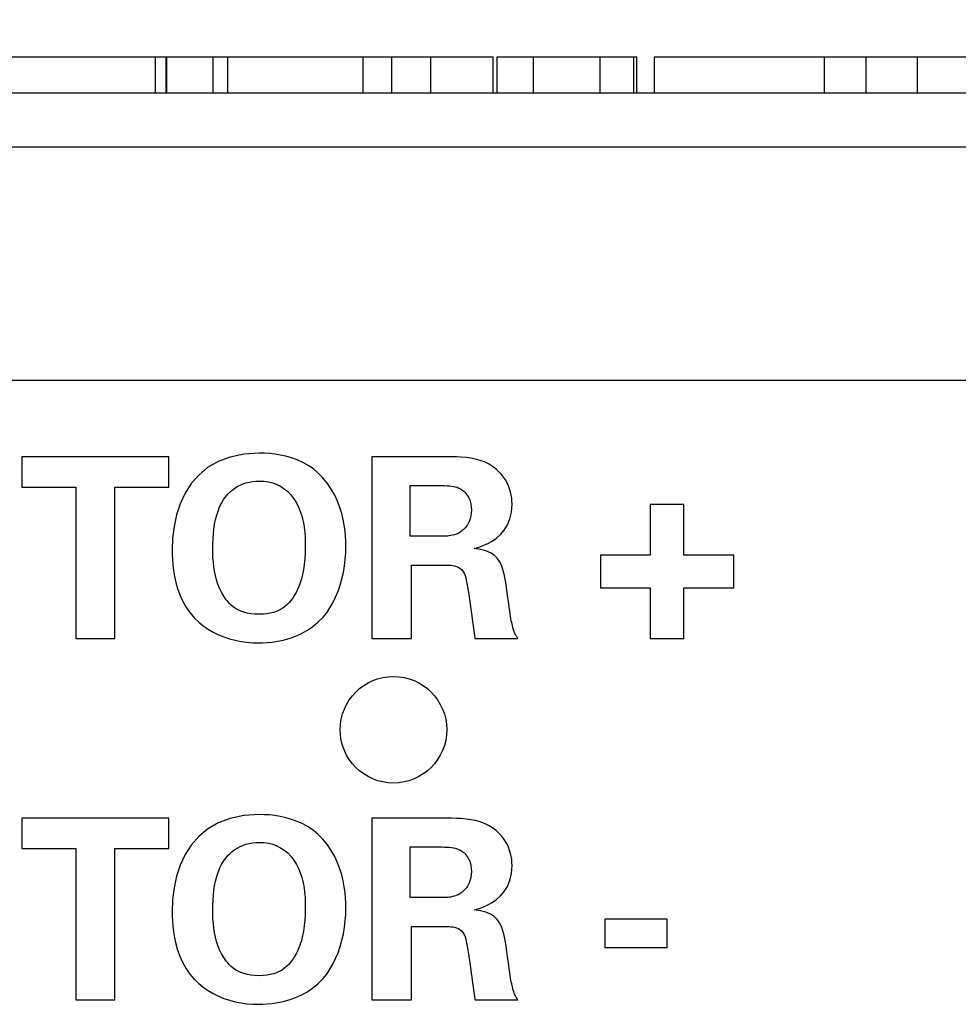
# Model space of a CAD drawing. Header units: inches. Extents: x 0.2 to 16.8, y 0.1 to 10.8.
# Tile 5 of 16: x 6.429 to 6.949, y 6.079 to 6.624. Entities that reach past the tile are written whole.
import ezdxf

# ---------------------------------------------------------------- set-up
doc = ezdxf.new("R2010")
doc.units = ezdxf.units.IN
doc.header["$LTSCALE"] = 0.935
doc.header["$MEASUREMENT"] = 0
doc.layers.get('0').update_dxf_attribs({"linetype": 'CONTINUOUS'})
doc.layers.add('DIMENSIONS', color=7, linetype='CONTINUOUS')
doc.styles.get("Standard").update_dxf_attribs({"font": 'txt', "width": 0.8})
doc.dimstyles.new('DIMSTYLE_1', dxfattribs={"dimtxt": 0.125, "dimasz": 0.18, "dimexe": 0.18, "dimexo": 0.0625, "dimgap": 0.09, "dimtad": 0, "dimtih": 1, "dimtoh": 1, "dimdec": 3, "dimzin": 4, "dimdsep": 46, "dimtxsty": 'STANDARD', "dimblk": '_FILLED', "dimblk1": '_FILLED', "dimblk2": '_FILLED', "dimcen": 0.09, "dimadec": 0, "dimazin": 0, "dimtp": 0.01, "dimtm": 0.01, "dimtfac": 1, "dimtdec": 3, "dimtofl": 0, "dimtmove": 0, "dimatfit": 3, "dimldrblk": '_FILLED', "dimfxl": 1, "dimtolj": 1, "dimtzin": 4, "dimarcsym": 0})

# ---------------------------------------------------------------- blocks, each defined once
blk = doc.blocks.new('_FILLED')
at = {"color": 0, "linetype": 'BYBLOCK'}
blk.add_solid([(0, 0), (-1, 0.1736), (-1, -0.1736)], dxfattribs=at)
blk = doc.blocks.new('*D2')
at = {"layer": 'DIMENSIONS', "color": 2, "linetype": 'CONTINUOUS'}
for p, q in [((5.00213, 6.08693), (5.00213, 7.50849)), ((7.87854, 6.48693), (7.87854, 7.50849)), ((5.00213, 7.38349), (5.80876, 7.38349)), ((7.87854, 7.38349), (7.25876, 7.38349))]:
    blk.add_line(p, q, dxfattribs=at)
at = {"layer": 'DIMENSIONS', "color": 2, "linetype": 'CONTINUOUS', "xscale": 0.18, "yscale": 0.18, "zscale": 0.18, "rotation": 180}
blk.add_blockref('_FILLED', (5.00213, 7.38349), dxfattribs=at)
at = {"layer": 'DIMENSIONS', "color": 2, "linetype": 'CONTINUOUS', "xscale": 0.18, "yscale": 0.18, "zscale": 0.18}
blk.add_blockref('_FILLED', (7.87854, 7.38349), dxfattribs=at)
at = {"layer": 'DIMENSIONS', "color": 2, "linetype": 'CONTINUOUS', "width": 0.8}
for s, p in [('[', (6.49626, 7.32099)), (']', (7.09626, 7.32099)), ('2.876', (5.87126, 7.32099)), ('73.06', (6.59626, 7.32099))]:
    blk.add_text(s, height=0.125, dxfattribs=at).set_placement(p)

msp = doc.modelspace()

# ---------------------------------------------------------------- linework, layer by layer
at = {"color": 7, "linetype": 'CONTINUOUS'}
for p, q in [((6.41964, 6.60349), (6.69126, 6.60349)), ((6.50426, 6.58349), (6.50426, 6.60349)), ((6.51022, 6.58349), (6.51022, 6.60349)), ((6.51046, 6.58349), (6.51046, 6.60349)), ((6.53612, 6.58349), (6.53612, 6.60349)), ((6.54438, 6.58349), (6.54438, 6.60349)), ((6.61916, 6.58349), (6.61916, 6.60349)), ((6.63509, 6.58349), (6.63509, 6.60349)), ((6.65661, 6.58349), (6.65661, 6.60349)), ((6.69126, 6.58349), (6.69126, 6.60349)), ((6.69333, 6.58349), (6.69333, 6.60349)), ((6.69333, 6.60349), (6.77078, 6.60349)), ((6.71352, 6.58349), (6.71352, 6.60349)), ((6.75048, 6.58349), (6.75048, 6.60349)), ((6.76909, 6.58349), (6.76909, 6.60349)), ((6.77078, 6.58349), (6.77078, 6.60349)), ((6.78051, 6.58349), (6.78051, 6.60349)), ((6.78051, 6.60349), (7.05437, 6.60349)), ((6.87458, 6.58349), (6.87458, 6.60349)), ((6.89766, 6.58349), (6.89766, 6.60349)), ((6.92612, 6.58349), (6.92612, 6.60349)), ((7.24038, 6.58349), (5.41111, 6.58349)), ((7.24562, 6.55349), (5.70108, 6.55349)), ((7.01104, 6.42443), (6.20523, 6.42443)), ((6.43026, 6.38215), (6.43026, 6.36549)), ((6.51165, 6.38215), (6.43026, 6.38215)), ((6.51165, 6.36549), (6.51165, 6.38215)), ((6.54554, 6.38211), (6.53888, 6.37959)), ((6.55311, 6.3837), (6.54554, 6.38211)), ((6.56165, 6.38424), (6.55311, 6.3837)), ((6.5644, 6.38419), (6.56165, 6.38424)), ((6.56729, 6.38401), (6.5644, 6.38419)), ((6.57029, 6.38368), (6.56729, 6.38401)), ((6.57336, 6.38318), (6.57029, 6.38368)), ((6.57647, 6.3825), (6.57336, 6.38318)), ((6.5796, 6.3816), (6.57647, 6.3825)), ((6.58271, 6.38048), (6.5796, 6.3816)), ((6.62401, 6.38215), (6.62401, 6.28174)), ((6.66248, 6.38215), (6.62401, 6.38215)), ((6.66526, 6.38218), (6.66248, 6.38215)), ((6.66803, 6.38218), (6.66526, 6.38218)), ((6.67079, 6.38213), (6.66803, 6.38218)), ((6.67352, 6.382), (6.67079, 6.38213)), ((6.6762, 6.38177), (6.67352, 6.382)), ((6.67884, 6.38141), (6.6762, 6.38177)), ((6.68141, 6.38091), (6.67884, 6.38141)), ((6.6839, 6.38023), (6.68141, 6.38091)), ((6.5331, 6.37623), (6.52816, 6.37213)), ((6.53888, 6.37959), (6.5331, 6.37623)), ((6.58578, 6.3791), (6.58271, 6.38048)), ((6.58876, 6.37744), (6.58578, 6.3791)), ((6.59163, 6.37549), (6.58876, 6.37744)), ((6.59437, 6.37323), (6.59163, 6.37549)), ((6.68631, 6.37936), (6.6839, 6.38023)), ((6.68862, 6.37828), (6.68631, 6.37936)), ((6.69082, 6.37695), (6.68862, 6.37828)), ((6.6929, 6.37535), (6.69082, 6.37695)), ((6.69439, 6.37396), (6.6929, 6.37535)), ((6.52816, 6.37213), (6.52401, 6.36737)), ((6.59693, 6.37063), (6.59437, 6.37323)), ((6.59943, 6.3675), (6.59693, 6.37063)), ((6.69572, 6.37249), (6.69439, 6.37396)), ((6.6969, 6.37097), (6.69572, 6.37249)), ((6.69795, 6.36939), (6.6969, 6.37097)), ((6.43026, 6.36549), (6.46012, 6.36549)), ((6.46012, 6.36549), (6.46012, 6.28174)), ((6.48179, 6.28174), (6.48179, 6.36549)), ((6.48179, 6.36549), (6.51165, 6.36549)), ((6.52401, 6.36737), (6.52061, 6.36205)), ((6.54677, 6.36384), (6.54811, 6.36483)), ((6.54811, 6.36483), (6.54953, 6.36572)), ((6.54953, 6.36572), (6.55104, 6.36651)), ((6.55104, 6.36651), (6.55264, 6.3672)), ((6.55264, 6.3672), (6.55431, 6.36777)), ((6.55431, 6.36777), (6.55607, 6.36822)), ((6.55607, 6.36822), (6.5579, 6.36855)), ((6.5579, 6.36855), (6.55981, 6.36875)), ((6.55981, 6.36875), (6.56178, 6.36882)), ((6.56178, 6.36882), (6.56432, 6.36871)), ((6.56432, 6.36871), (6.56676, 6.36836)), ((6.56676, 6.36836), (6.56912, 6.36778)), ((6.56912, 6.36778), (6.57137, 6.36696)), ((6.57137, 6.36696), (6.57351, 6.36589)), ((6.57351, 6.36589), (6.57554, 6.36457)), ((6.57554, 6.36457), (6.57743, 6.36299)), ((6.60159, 6.36427), (6.59943, 6.3675)), ((6.60344, 6.36095), (6.60159, 6.36427)), ((6.64526, 6.33827), (6.64526, 6.36633)), ((6.64526, 6.36633), (6.66135, 6.36633)), ((6.66135, 6.36632), (6.66288, 6.36631)), ((6.66288, 6.36631), (6.66432, 6.36629)), ((6.66432, 6.36629), (6.66566, 6.36624)), ((6.66566, 6.36624), (6.66691, 6.36615)), ((6.66691, 6.36615), (6.66809, 6.36603)), ((6.66809, 6.36603), (6.66919, 6.36586)), ((6.66919, 6.36586), (6.67023, 6.36562)), ((6.67023, 6.36562), (6.67121, 6.36533)), ((6.67121, 6.36533), (6.67214, 6.36496)), ((6.67214, 6.36496), (6.67302, 6.3645)), ((6.67302, 6.3645), (6.67387, 6.36396)), ((6.69885, 6.36777), (6.69795, 6.36939)), ((6.69962, 6.36612), (6.69885, 6.36777)), ((6.70026, 6.36444), (6.69962, 6.36612)), ((6.70077, 6.36275), (6.70026, 6.36444)), ((6.52061, 6.36205), (6.51792, 6.35628)), ((6.54198, 6.35854), (6.54332, 6.36035)), ((6.54332, 6.36035), (6.54437, 6.3616)), ((6.54437, 6.3616), (6.54553, 6.36276)), ((6.54553, 6.36276), (6.54677, 6.36384)), ((6.57743, 6.36299), (6.5792, 6.36115)), ((6.5792, 6.36115), (6.58081, 6.35904)), ((6.58081, 6.35904), (6.58227, 6.35666)), ((6.60499, 6.35759), (6.60344, 6.36095)), ((6.67387, 6.36396), (6.67438, 6.36361)), ((6.67438, 6.36361), (6.67494, 6.36317)), ((6.67494, 6.36317), (6.67552, 6.36263)), ((6.67552, 6.36263), (6.67611, 6.362)), ((6.67611, 6.362), (6.67669, 6.36127)), ((6.67669, 6.36127), (6.67724, 6.36042)), ((6.67724, 6.36042), (6.67776, 6.35946)), ((6.67776, 6.35946), (6.67821, 6.35838)), ((6.70116, 6.36105), (6.70077, 6.36275)), ((6.70144, 6.35937), (6.70116, 6.36105)), ((6.7016, 6.35769), (6.70144, 6.35937)), ((6.51792, 6.35628), (6.5159, 6.35014)), ((6.53888, 6.35223), (6.53976, 6.35447)), ((6.53976, 6.35447), (6.54079, 6.35657)), ((6.54079, 6.35657), (6.54198, 6.35854)), ((6.58227, 6.35666), (6.58358, 6.35399)), ((6.58358, 6.35399), (6.58471, 6.35105)), ((6.60628, 6.35421), (6.60499, 6.35759)), ((6.60733, 6.35085), (6.60628, 6.35421)), ((6.67821, 6.35838), (6.6786, 6.35717)), ((6.6786, 6.35717), (6.67889, 6.35582)), ((6.67889, 6.35582), (6.67908, 6.35434)), ((6.67908, 6.35434), (6.67915, 6.35271)), ((6.70133, 6.35165), (6.70165, 6.35604)), ((6.70165, 6.35604), (6.7016, 6.35769)), ((6.77817, 6.35577), (6.77817, 6.32771)), ((6.79678, 6.35577), (6.77817, 6.35577)), ((6.79678, 6.32771), (6.79678, 6.35577)), ((6.5159, 6.35014), (6.51451, 6.34373)), ((6.5375, 6.34744), (6.53813, 6.34989)), ((6.53813, 6.34989), (6.53888, 6.35223)), ((6.58471, 6.35105), (6.58519, 6.3495)), ((6.58519, 6.3495), (6.58561, 6.34794)), ((6.58561, 6.34794), (6.58598, 6.34635)), ((6.60815, 6.34754), (6.60733, 6.35085)), ((6.6785, 6.34806), (6.67805, 6.34679)), ((6.67884, 6.34947), (6.6785, 6.34806)), ((6.67907, 6.35102), (6.67884, 6.34947)), ((6.67915, 6.35271), (6.67907, 6.35102)), ((6.70043, 6.34781), (6.70133, 6.35165)), ((6.51451, 6.34373), (6.51371, 6.33715)), ((6.5366, 6.34227), (6.53699, 6.34489)), ((6.53699, 6.34489), (6.5375, 6.34744)), ((6.58598, 6.34635), (6.58628, 6.34477)), ((6.58628, 6.34477), (6.58653, 6.34319)), ((6.58653, 6.34319), (6.58674, 6.34162)), ((6.60877, 6.34431), (6.60815, 6.34754)), ((6.60921, 6.34119), (6.60877, 6.34431)), ((6.67571, 6.34299), (6.67511, 6.34234)), ((6.67633, 6.34375), (6.67571, 6.34299)), ((6.67694, 6.34464), (6.67633, 6.34375)), ((6.67752, 6.34565), (6.67694, 6.34464)), ((6.67805, 6.34679), (6.67752, 6.34565)), ((6.69729, 6.34165), (6.69906, 6.34449)), ((6.69906, 6.34449), (6.70043, 6.34781)), ((6.51371, 6.33715), (6.51345, 6.33049)), ((6.5361, 6.33682), (6.5363, 6.33957)), ((6.5363, 6.33957), (6.5366, 6.34227)), ((6.58674, 6.34162), (6.5869, 6.34008)), ((6.5869, 6.34008), (6.58702, 6.33858)), ((6.58702, 6.33858), (6.58711, 6.33712)), ((6.58711, 6.33712), (6.58716, 6.33572)), ((6.6095, 6.33822), (6.60921, 6.34119)), ((6.60966, 6.33543), (6.6095, 6.33822)), ((6.6633, 6.33827), (6.64526, 6.33827)), ((6.66406, 6.33828), (6.6633, 6.33827)), ((6.6649, 6.33831), (6.66406, 6.33828)), ((6.66581, 6.33837), (6.6649, 6.33831)), ((6.66676, 6.33847), (6.66581, 6.33837)), ((6.66774, 6.33862), (6.66676, 6.33847)), ((6.66875, 6.33882), (6.66774, 6.33862)), ((6.66976, 6.33909), (6.66875, 6.33882)), ((6.67077, 6.33944), (6.66976, 6.33909)), ((6.67175, 6.33987), (6.67077, 6.33944)), ((6.6727, 6.34041), (6.67175, 6.33987)), ((6.67359, 6.34104), (6.6727, 6.34041)), ((6.67402, 6.34137), (6.67359, 6.34104)), ((6.67454, 6.3418), (6.67402, 6.34137)), ((6.67511, 6.34234), (6.67454, 6.3418)), ((6.69063, 6.33561), (6.69299, 6.33725)), ((6.69299, 6.33725), (6.69524, 6.33925)), ((6.69524, 6.33925), (6.69729, 6.34165)), ((6.53595, 6.33118), (6.53599, 6.33402)), ((6.53599, 6.33402), (6.5361, 6.33682)), ((6.5872, 6.33313), (6.58713, 6.3293)), ((6.58716, 6.33572), (6.58719, 6.33439)), ((6.58719, 6.33439), (6.5872, 6.33313)), ((6.60961, 6.32919), (6.6097, 6.33285)), ((6.6097, 6.33285), (6.60966, 6.33543)), ((6.68067, 6.33147), (6.68211, 6.33188)), ((6.68211, 6.33188), (6.68392, 6.33247)), ((6.68392, 6.33247), (6.686, 6.33326)), ((6.686, 6.33326), (6.68827, 6.33429)), ((6.68827, 6.33429), (6.69063, 6.33561)), ((6.51345, 6.33049), (6.51349, 6.32805)), ((6.51349, 6.32805), (6.51361, 6.32534)), ((6.53599, 6.32877), (6.53595, 6.33118)), ((6.53609, 6.32632), (6.53599, 6.32877)), ((6.53628, 6.32385), (6.53609, 6.32632)), ((6.58713, 6.3293), (6.58693, 6.3258)), ((6.60934, 6.32551), (6.60961, 6.32919)), ((6.68418, 6.33097), (6.68067, 6.33147)), ((6.68714, 6.33018), (6.68418, 6.33097)), ((6.68963, 6.32911), (6.68714, 6.33018)), ((6.69168, 6.32777), (6.68963, 6.32911)), ((6.69336, 6.32617), (6.69168, 6.32777)), ((6.6947, 6.32431), (6.69336, 6.32617)), ((6.75054, 6.32771), (6.75054, 6.30979)), ((6.77817, 6.32771), (6.75054, 6.32771)), ((6.82443, 6.32771), (6.79678, 6.32771)), ((6.82443, 6.30979), (6.82443, 6.32771)), ((6.51361, 6.32534), (6.51384, 6.3224)), ((6.51384, 6.3224), (6.51422, 6.31929)), ((6.53657, 6.32138), (6.53628, 6.32385)), ((6.53696, 6.31892), (6.53657, 6.32138)), ((6.58661, 6.3226), (6.58618, 6.31969)), ((6.58693, 6.3258), (6.58661, 6.3226)), ((6.60825, 6.31822), (6.60888, 6.32185)), ((6.60888, 6.32185), (6.60934, 6.32551)), ((6.64595, 6.28174), (6.64595, 6.32229)), ((6.64595, 6.32229), (6.66578, 6.32229)), ((6.66578, 6.32229), (6.66677, 6.32227)), ((6.66677, 6.32227), (6.66779, 6.3222)), ((6.66779, 6.3222), (6.66882, 6.32208)), ((6.66882, 6.32208), (6.66986, 6.32188)), ((6.66986, 6.32188), (6.67088, 6.32158)), ((6.67088, 6.32158), (6.67187, 6.32116)), ((6.67187, 6.32116), (6.67281, 6.32061)), ((6.69577, 6.32221), (6.6947, 6.32431)), ((6.69661, 6.31988), (6.69577, 6.32221)), ((6.51422, 6.31929), (6.51477, 6.31603)), ((6.51477, 6.31603), (6.51552, 6.31268)), ((6.53746, 6.31648), (6.53696, 6.31892)), ((6.53809, 6.31408), (6.53746, 6.31648)), ((6.58566, 6.31704), (6.58505, 6.31464)), ((6.58618, 6.31969), (6.58566, 6.31704)), ((6.60744, 6.31465), (6.60825, 6.31822)), ((6.67281, 6.32061), (6.67367, 6.31989)), ((6.67367, 6.31989), (6.67445, 6.319)), ((6.67445, 6.319), (6.67512, 6.31791)), ((6.67512, 6.31791), (6.67568, 6.3166)), ((6.67568, 6.3166), (6.67606, 6.3152)), ((6.67606, 6.3152), (6.67649, 6.31305)), ((6.69728, 6.31732), (6.69661, 6.31988)), ((6.69782, 6.31455), (6.69728, 6.31732)), ((6.51552, 6.31268), (6.5165, 6.30927)), ((6.53885, 6.31173), (6.53809, 6.31408)), ((6.53976, 6.30945), (6.53885, 6.31173)), ((6.58364, 6.31051), (6.58287, 6.30874)), ((6.58438, 6.31247), (6.58364, 6.31051)), ((6.58505, 6.31464), (6.58438, 6.31247)), ((6.60531, 6.3078), (6.60646, 6.31117)), ((6.60646, 6.31117), (6.60744, 6.31465)), ((6.67649, 6.31305), (6.67697, 6.31029)), ((6.67697, 6.31029), (6.67748, 6.30707)), ((6.69829, 6.31157), (6.69782, 6.31455)), ((6.69873, 6.3084), (6.69829, 6.31157)), ((6.75054, 6.30979), (6.77817, 6.30979)), ((6.77817, 6.30979), (6.77817, 6.28174)), ((6.79678, 6.30979), (6.82443, 6.30979)), ((6.79678, 6.28174), (6.79678, 6.30979)), ((6.5165, 6.30927), (6.51773, 6.30586)), ((6.51773, 6.30586), (6.51925, 6.30248)), ((6.54082, 6.30724), (6.53976, 6.30945)), ((6.54205, 6.30514), (6.54082, 6.30724)), ((6.54345, 6.30313), (6.54205, 6.30514)), ((6.5804, 6.30438), (6.57935, 6.30289)), ((6.58123, 6.30569), (6.5804, 6.30438)), ((6.58206, 6.30714), (6.58123, 6.30569)), ((6.58287, 6.30874), (6.58206, 6.30714)), ((6.6025, 6.3015), (6.60398, 6.30457)), ((6.60398, 6.30457), (6.60531, 6.3078)), ((6.67748, 6.30707), (6.67801, 6.30352)), ((6.6991, 6.30559), (6.69873, 6.3084)), ((6.69976, 6.30078), (6.6991, 6.30559)), ((6.51925, 6.30248), (6.52109, 6.29918)), ((6.52109, 6.29918), (6.52327, 6.296)), ((6.54426, 6.3021), (6.54345, 6.30313)), ((6.54517, 6.30109), (6.54426, 6.3021)), ((6.54618, 6.30012), (6.54517, 6.30109)), ((6.54731, 6.29919), (6.54618, 6.30012)), ((6.54856, 6.29833), (6.54731, 6.29919)), ((6.57569, 6.29919), (6.57429, 6.29822)), ((6.577, 6.30029), (6.57569, 6.29919)), ((6.57822, 6.30152), (6.577, 6.30029)), ((6.57935, 6.30289), (6.57822, 6.30152)), ((6.60085, 6.29863), (6.6025, 6.3015)), ((6.67801, 6.30352), (6.68045, 6.28598)), ((6.70005, 6.29874), (6.69976, 6.30078)), ((6.52327, 6.296), (6.52582, 6.29299)), ((6.54995, 6.29754), (6.54856, 6.29833)), ((6.55148, 6.29684), (6.54995, 6.29754)), ((6.55317, 6.29624), (6.55148, 6.29684)), ((6.55502, 6.29575), (6.55317, 6.29624)), ((6.55704, 6.29538), (6.55502, 6.29575)), ((6.55925, 6.29516), (6.55704, 6.29538)), ((6.56165, 6.29508), (6.55925, 6.29516)), ((6.56378, 6.29514), (6.56165, 6.29508)), ((6.5658, 6.29533), (6.56378, 6.29514)), ((6.5677, 6.29565), (6.5658, 6.29533)), ((6.5695, 6.2961), (6.5677, 6.29565)), ((6.5712, 6.29668), (6.5695, 6.2961)), ((6.57279, 6.29738), (6.5712, 6.29668)), ((6.57429, 6.29822), (6.57279, 6.29738)), ((6.59419, 6.29064), (6.59706, 6.29354)), ((6.59706, 6.29354), (6.59903, 6.29597)), ((6.59903, 6.29597), (6.60085, 6.29863)), ((6.70032, 6.29692), (6.70005, 6.29874)), ((6.70057, 6.2953), (6.70032, 6.29692)), ((6.70081, 6.29387), (6.70057, 6.2953)), ((6.70103, 6.29261), (6.70081, 6.29387)), ((6.52582, 6.29299), (6.52819, 6.2907)), ((6.52819, 6.2907), (6.53072, 6.28864)), ((6.53072, 6.28864), (6.53338, 6.2868)), ((6.58797, 6.28604), (6.59114, 6.28815)), ((6.59114, 6.28815), (6.59419, 6.29064)), ((6.70123, 6.29151), (6.70103, 6.29261)), ((6.70143, 6.29055), (6.70123, 6.29151)), ((6.70161, 6.2897), (6.70143, 6.29055)), ((6.70179, 6.28896), (6.70161, 6.2897)), ((6.70206, 6.28792), (6.70179, 6.28896)), ((6.53338, 6.2868), (6.53618, 6.28517)), ((6.53618, 6.28517), (6.53908, 6.28374)), ((6.53908, 6.28374), (6.54208, 6.28252)), ((6.54208, 6.28252), (6.54517, 6.2815)), ((6.57818, 6.28171), (6.58144, 6.28285)), ((6.58144, 6.28285), (6.58472, 6.28428)), ((6.58472, 6.28428), (6.58797, 6.28604)), ((6.68045, 6.28598), (6.68081, 6.28352)), ((6.68081, 6.28352), (6.68109, 6.28174)), ((6.70232, 6.287), (6.70206, 6.28792)), ((6.70258, 6.28619), (6.70232, 6.287)), ((6.70283, 6.28548), (6.70258, 6.28619)), ((6.70307, 6.28486), (6.70283, 6.28548)), ((6.70332, 6.28431), (6.70307, 6.28486)), ((6.70356, 6.28382), (6.70332, 6.28431)), ((6.7038, 6.28337), (6.70356, 6.28382)), ((6.70405, 6.28295), (6.7038, 6.28337)), ((6.70431, 6.28255), (6.70405, 6.28295)), ((6.70457, 6.28215), (6.70431, 6.28255)), ((6.46012, 6.28174), (6.48179, 6.28174)), ((6.54517, 6.2815), (6.54832, 6.28068)), ((6.54832, 6.28068), (6.55154, 6.28004)), ((6.55154, 6.28004), (6.55479, 6.27959)), ((6.55479, 6.27959), (6.55807, 6.27933)), ((6.55807, 6.27933), (6.56137, 6.27924)), ((6.56137, 6.27924), (6.56361, 6.27928)), ((6.56361, 6.27928), (6.56614, 6.27943)), ((6.56614, 6.27943), (6.5689, 6.27972)), ((6.5689, 6.27972), (6.57186, 6.28017)), ((6.57186, 6.28017), (6.57497, 6.28082)), ((6.57497, 6.28082), (6.57818, 6.28171)), ((6.62401, 6.28174), (6.64595, 6.28174)), ((6.68109, 6.28174), (6.70484, 6.28174)), ((6.70484, 6.28174), (6.70457, 6.28215)), ((6.77817, 6.28174), (6.79678, 6.28174)), ((6.43026, 6.18216), (6.43026, 6.16549)), ((6.51165, 6.18216), (6.43026, 6.18216)), ((6.51165, 6.16549), (6.51165, 6.18216)), ((6.53888, 6.17959), (6.5331, 6.17623)), ((6.54554, 6.18211), (6.53888, 6.17959)), ((6.55311, 6.18369), (6.54554, 6.18211)), ((6.56165, 6.18424), (6.55311, 6.18369)), ((6.5644, 6.18418), (6.56165, 6.18424)), ((6.56729, 6.184), (6.5644, 6.18418)), ((6.57029, 6.18367), (6.56729, 6.184)), ((6.57336, 6.18318), (6.57029, 6.18367)), ((6.57647, 6.18249), (6.57336, 6.18318)), ((6.5796, 6.1816), (6.57647, 6.18249)), ((6.58271, 6.18047), (6.5796, 6.1816)), ((6.58578, 6.17909), (6.58271, 6.18047)), ((6.58876, 6.17744), (6.58578, 6.17909)), ((6.62401, 6.18216), (6.62401, 6.08174)), ((6.66248, 6.18216), (6.62401, 6.18216)), ((6.66526, 6.18218), (6.66248, 6.18216)), ((6.66803, 6.18218), (6.66526, 6.18218)), ((6.67079, 6.18213), (6.66803, 6.18218)), ((6.67352, 6.182), (6.67079, 6.18213)), ((6.6762, 6.18177), (6.67352, 6.182)), ((6.67884, 6.18141), (6.6762, 6.18177)), ((6.68141, 6.18091), (6.67884, 6.18141)), ((6.6839, 6.18023), (6.68141, 6.18091)), ((6.68631, 6.17937), (6.6839, 6.18023)), ((6.68862, 6.17828), (6.68631, 6.17937)), ((6.5331, 6.17623), (6.52816, 6.17212)), ((6.59163, 6.17549), (6.58876, 6.17744)), ((6.59437, 6.17323), (6.59163, 6.17549)), ((6.69082, 6.17695), (6.68862, 6.17828)), ((6.6929, 6.17535), (6.69082, 6.17695)), ((6.69439, 6.17396), (6.6929, 6.17535)), ((6.69572, 6.17249), (6.69439, 6.17396)), ((6.52816, 6.17212), (6.52401, 6.16736)), ((6.55431, 6.16777), (6.55607, 6.16822)), ((6.55607, 6.16822), (6.5579, 6.16855)), ((6.5579, 6.16855), (6.55981, 6.16875)), ((6.55981, 6.16875), (6.56178, 6.16882)), ((6.56178, 6.16882), (6.56432, 6.16871)), ((6.56432, 6.16871), (6.56676, 6.16836)), ((6.56676, 6.16836), (6.56912, 6.16778)), ((6.59693, 6.17063), (6.59437, 6.17323)), ((6.59943, 6.1675), (6.59693, 6.17063)), ((6.6969, 6.17097), (6.69572, 6.17249)), ((6.69795, 6.16939), (6.6969, 6.17097)), ((6.69885, 6.16777), (6.69795, 6.16939)), ((6.43026, 6.16549), (6.46012, 6.16549)), ((6.46012, 6.16549), (6.46012, 6.08174)), ((6.48179, 6.08174), (6.48179, 6.16549)), ((6.48179, 6.16549), (6.51165, 6.16549)), ((6.52401, 6.16736), (6.52061, 6.16205)), ((6.54437, 6.1616), (6.54553, 6.16276)), ((6.54553, 6.16276), (6.54677, 6.16384)), ((6.54677, 6.16384), (6.54811, 6.16483)), ((6.54811, 6.16483), (6.54953, 6.16573)), ((6.54953, 6.16573), (6.55104, 6.16652)), ((6.55104, 6.16652), (6.55264, 6.1672)), ((6.55264, 6.1672), (6.55431, 6.16777)), ((6.56912, 6.16778), (6.57137, 6.16696)), ((6.57137, 6.16696), (6.57351, 6.16589)), ((6.57351, 6.16589), (6.57554, 6.16457)), ((6.57554, 6.16457), (6.57743, 6.16299)), ((6.57743, 6.16299), (6.5792, 6.16115)), ((6.60159, 6.16427), (6.59943, 6.1675)), ((6.60344, 6.16095), (6.60159, 6.16427)), ((6.64526, 6.13826), (6.64526, 6.16633)), ((6.64526, 6.16633), (6.66135, 6.16633)), ((6.66135, 6.16633), (6.66288, 6.16632)), ((6.66288, 6.16632), (6.66432, 6.16629)), ((6.66432, 6.16629), (6.66566, 6.16624)), ((6.66566, 6.16624), (6.66691, 6.16616)), ((6.66691, 6.16616), (6.66809, 6.16603)), ((6.66809, 6.16603), (6.66919, 6.16586)), ((6.66919, 6.16586), (6.67023, 6.16563)), ((6.67023, 6.16563), (6.67121, 6.16533)), ((6.67121, 6.16533), (6.67214, 6.16496)), ((6.67214, 6.16496), (6.67302, 6.1645)), ((6.67302, 6.1645), (6.67387, 6.16396)), ((6.67387, 6.16396), (6.67438, 6.16361)), ((6.67438, 6.16361), (6.67494, 6.16317)), ((6.67494, 6.16317), (6.67552, 6.16263)), ((6.67552, 6.16263), (6.67611, 6.162)), ((6.69962, 6.16611), (6.69885, 6.16777)), ((6.70026, 6.16444), (6.69962, 6.16611)), ((6.70077, 6.16275), (6.70026, 6.16444)), ((6.70116, 6.16105), (6.70077, 6.16275)), ((6.52061, 6.16205), (6.51792, 6.15627)), ((6.54079, 6.15657), (6.54198, 6.15854)), ((6.54198, 6.15854), (6.54332, 6.16035)), ((6.54332, 6.16035), (6.54437, 6.1616)), ((6.5792, 6.16115), (6.58081, 6.15904)), ((6.58081, 6.15904), (6.58227, 6.15665)), ((6.60499, 6.15759), (6.60344, 6.16095)), ((6.60628, 6.15421), (6.60499, 6.15759)), ((6.67611, 6.162), (6.67669, 6.16127)), ((6.67669, 6.16127), (6.67724, 6.16042)), ((6.67724, 6.16042), (6.67776, 6.15946)), ((6.67776, 6.15946), (6.67821, 6.15838)), ((6.67821, 6.15838), (6.6786, 6.15717)), ((6.70144, 6.15937), (6.70116, 6.16105)), ((6.7016, 6.15769), (6.70144, 6.15937)), ((6.70165, 6.15605), (6.7016, 6.15769)), ((6.51792, 6.15627), (6.5159, 6.15013)), ((6.53813, 6.14989), (6.53888, 6.15223)), ((6.53888, 6.15223), (6.53976, 6.15447)), ((6.53976, 6.15447), (6.54079, 6.15657)), ((6.58227, 6.15665), (6.58358, 6.15399)), ((6.58358, 6.15399), (6.58471, 6.15105)), ((6.60733, 6.15085), (6.60628, 6.15421)), ((6.6786, 6.15717), (6.67889, 6.15582)), ((6.67889, 6.15582), (6.67908, 6.15434)), ((6.67915, 6.15272), (6.67907, 6.15102)), ((6.67908, 6.15434), (6.67915, 6.15272)), ((6.70133, 6.15165), (6.70165, 6.15605)), ((6.5159, 6.15013), (6.51451, 6.14373)), ((6.53699, 6.14489), (6.5375, 6.14743)), ((6.5375, 6.14743), (6.53813, 6.14989)), ((6.58471, 6.15105), (6.58519, 6.1495)), ((6.58519, 6.1495), (6.58561, 6.14793)), ((6.58561, 6.14793), (6.58598, 6.14635)), ((6.58598, 6.14635), (6.58628, 6.14476)), ((6.60815, 6.14754), (6.60733, 6.15085)), ((6.60877, 6.14431), (6.60815, 6.14754)), ((6.67805, 6.14679), (6.67752, 6.14565)), ((6.6785, 6.14806), (6.67805, 6.14679)), ((6.67884, 6.14947), (6.6785, 6.14806)), ((6.67907, 6.15102), (6.67884, 6.14947)), ((6.69906, 6.14449), (6.70043, 6.14781)), ((6.70043, 6.14781), (6.70133, 6.15165)), ((6.51451, 6.14373), (6.51371, 6.13715)), ((6.5363, 6.13957), (6.5366, 6.14226)), ((6.5366, 6.14226), (6.53699, 6.14489)), ((6.58628, 6.14476), (6.58653, 6.14318)), ((6.58653, 6.14318), (6.58674, 6.14162)), ((6.58674, 6.14162), (6.5869, 6.14008)), ((6.60921, 6.14119), (6.60877, 6.14431)), ((6.6095, 6.13822), (6.60921, 6.14119)), ((6.67359, 6.14104), (6.6727, 6.14041)), ((6.67402, 6.14137), (6.67359, 6.14104)), ((6.67454, 6.1418), (6.67402, 6.14137)), ((6.67511, 6.14234), (6.67454, 6.1418)), ((6.67571, 6.14299), (6.67511, 6.14234)), ((6.67633, 6.14376), (6.67571, 6.14299)), ((6.67694, 6.14464), (6.67633, 6.14376)), ((6.67752, 6.14565), (6.67694, 6.14464)), ((6.69524, 6.13924), (6.69729, 6.14165)), ((6.69729, 6.14165), (6.69906, 6.14449)), ((6.51371, 6.13715), (6.51345, 6.13049)), ((6.53599, 6.13402), (6.5361, 6.13682)), ((6.5361, 6.13682), (6.5363, 6.13957)), ((6.5869, 6.14008), (6.58702, 6.13857)), ((6.58702, 6.13857), (6.58711, 6.13712)), ((6.58711, 6.13712), (6.58716, 6.13572)), ((6.58716, 6.13572), (6.58719, 6.13438)), ((6.60966, 6.13543), (6.6095, 6.13822)), ((6.6097, 6.13285), (6.60966, 6.13543)), ((6.6633, 6.13827), (6.64526, 6.13826)), ((6.66406, 6.13828), (6.6633, 6.13827)), ((6.6649, 6.13831), (6.66406, 6.13828)), ((6.66581, 6.13837), (6.6649, 6.13831)), ((6.66676, 6.13847), (6.66581, 6.13837)), ((6.66774, 6.13861), (6.66676, 6.13847)), ((6.66875, 6.13882), (6.66774, 6.13861)), ((6.66976, 6.13909), (6.66875, 6.13882)), ((6.67077, 6.13944), (6.66976, 6.13909)), ((6.67175, 6.13987), (6.67077, 6.13944)), ((6.6727, 6.14041), (6.67175, 6.13987)), ((6.68827, 6.13428), (6.69063, 6.1356)), ((6.69063, 6.1356), (6.69299, 6.13724)), ((6.69299, 6.13724), (6.69524, 6.13924)), ((6.51345, 6.13049), (6.51349, 6.12805)), ((6.53595, 6.13118), (6.53599, 6.13402)), ((6.53599, 6.12877), (6.53595, 6.13118)), ((6.5872, 6.13312), (6.58713, 6.1293)), ((6.58719, 6.13438), (6.5872, 6.13312)), ((6.60961, 6.12919), (6.6097, 6.13285)), ((6.68067, 6.13146), (6.68211, 6.13188)), ((6.68418, 6.13097), (6.68067, 6.13146)), ((6.68211, 6.13188), (6.68392, 6.13246)), ((6.68392, 6.13246), (6.686, 6.13325)), ((6.68714, 6.13018), (6.68418, 6.13097)), ((6.686, 6.13325), (6.68827, 6.13428)), ((6.68963, 6.12911), (6.68714, 6.13018)), ((6.51349, 6.12805), (6.51361, 6.12534)), ((6.51361, 6.12534), (6.51384, 6.1224)), ((6.53609, 6.12632), (6.53599, 6.12877)), ((6.53628, 6.12385), (6.53609, 6.12632)), ((6.58693, 6.1258), (6.58661, 6.1226)), ((6.58713, 6.1293), (6.58693, 6.1258)), ((6.60888, 6.12184), (6.60934, 6.12551)), ((6.60934, 6.12551), (6.60961, 6.12919)), ((6.69168, 6.12777), (6.68963, 6.12911)), ((6.69336, 6.12617), (6.69168, 6.12777)), ((6.6947, 6.12431), (6.69336, 6.12617)), ((6.78748, 6.12632), (6.75303, 6.12632)), ((6.75303, 6.12632), (6.75303, 6.11063)), ((6.78748, 6.11063), (6.78748, 6.12632)), ((6.51384, 6.1224), (6.51422, 6.11929)), ((6.51422, 6.11929), (6.51477, 6.11603)), ((6.53657, 6.12138), (6.53628, 6.12385)), ((6.53696, 6.11892), (6.53657, 6.12138)), ((6.58618, 6.11969), (6.58566, 6.11704)), ((6.58661, 6.1226), (6.58618, 6.11969)), ((6.60825, 6.11821), (6.60888, 6.12184)), ((6.64595, 6.12229), (6.66578, 6.12229)), ((6.64595, 6.08174), (6.64595, 6.12229)), ((6.66578, 6.12229), (6.66677, 6.12227)), ((6.66677, 6.12227), (6.66779, 6.1222)), ((6.66779, 6.1222), (6.66882, 6.12208)), ((6.66882, 6.12208), (6.66986, 6.12188)), ((6.66986, 6.12188), (6.67088, 6.12158)), ((6.67088, 6.12158), (6.67187, 6.12116)), ((6.67187, 6.12116), (6.67281, 6.12061)), ((6.67281, 6.12061), (6.67367, 6.11989)), ((6.67367, 6.11989), (6.67445, 6.119)), ((6.69577, 6.12221), (6.6947, 6.12431)), ((6.69661, 6.11988), (6.69577, 6.12221)), ((6.69728, 6.11732), (6.69661, 6.11988)), ((6.51477, 6.11603), (6.51552, 6.11268)), ((6.53746, 6.11648), (6.53696, 6.11892)), ((6.53809, 6.11408), (6.53746, 6.11648)), ((6.53885, 6.11173), (6.53809, 6.11408)), ((6.58505, 6.11464), (6.58438, 6.11247)), ((6.58566, 6.11704), (6.58505, 6.11464)), ((6.60646, 6.11116), (6.60744, 6.11465)), ((6.60744, 6.11465), (6.60825, 6.11821)), ((6.67445, 6.119), (6.67512, 6.11791)), ((6.67512, 6.11791), (6.67568, 6.1166)), ((6.67568, 6.1166), (6.67606, 6.1152)), ((6.67606, 6.1152), (6.67649, 6.11305)), ((6.69782, 6.11455), (6.69728, 6.11732)), ((6.69829, 6.11158), (6.69782, 6.11455)), ((6.51552, 6.11268), (6.5165, 6.10927)), ((6.5165, 6.10927), (6.51773, 6.10586)), ((6.53976, 6.10945), (6.53885, 6.11173)), ((6.54082, 6.10724), (6.53976, 6.10945)), ((6.58287, 6.10873), (6.58206, 6.10714)), ((6.58364, 6.11051), (6.58287, 6.10873)), ((6.58438, 6.11247), (6.58364, 6.11051)), ((6.60531, 6.1078), (6.60646, 6.11116)), ((6.67649, 6.11305), (6.67697, 6.11029)), ((6.67697, 6.11029), (6.67748, 6.10707)), ((6.69873, 6.10841), (6.69829, 6.11158)), ((6.6991, 6.1056), (6.69873, 6.10841)), ((6.75303, 6.11063), (6.78748, 6.11063)), ((6.51773, 6.10586), (6.51925, 6.10248)), ((6.54205, 6.10513), (6.54082, 6.10724)), ((6.54345, 6.10313), (6.54205, 6.10513)), ((6.54426, 6.1021), (6.54345, 6.10313)), ((6.57935, 6.10288), (6.57822, 6.10152)), ((6.5804, 6.10438), (6.57935, 6.10288)), ((6.58123, 6.10569), (6.5804, 6.10438)), ((6.58206, 6.10714), (6.58123, 6.10569)), ((6.6025, 6.1015), (6.60398, 6.10457)), ((6.60398, 6.10457), (6.60531, 6.1078)), ((6.67748, 6.10707), (6.67801, 6.10352)), ((6.67801, 6.10352), (6.68045, 6.08598)), ((6.69976, 6.10078), (6.6991, 6.1056)), ((6.51925, 6.10248), (6.52109, 6.09918)), ((6.52109, 6.09918), (6.52327, 6.096)), ((6.54517, 6.10109), (6.54426, 6.1021)), ((6.54618, 6.10011), (6.54517, 6.10109)), ((6.54731, 6.09919), (6.54618, 6.10011)), ((6.54856, 6.09833), (6.54731, 6.09919)), ((6.54995, 6.09754), (6.54856, 6.09833)), ((6.55148, 6.09684), (6.54995, 6.09754)), ((6.57279, 6.09738), (6.5712, 6.09667)), ((6.57429, 6.09822), (6.57279, 6.09738)), ((6.57569, 6.09919), (6.57429, 6.09822)), ((6.577, 6.10029), (6.57569, 6.09919)), ((6.57822, 6.10152), (6.577, 6.10029)), ((6.59903, 6.09597), (6.60085, 6.09863)), ((6.60085, 6.09863), (6.6025, 6.1015)), ((6.70005, 6.09873), (6.69976, 6.10078)), ((6.70032, 6.09691), (6.70005, 6.09873)), ((6.52327, 6.096), (6.52582, 6.09299)), ((6.52582, 6.09299), (6.52819, 6.09071)), ((6.55317, 6.09624), (6.55148, 6.09684)), ((6.55502, 6.09575), (6.55317, 6.09624)), ((6.55704, 6.09538), (6.55502, 6.09575)), ((6.55925, 6.09515), (6.55704, 6.09538)), ((6.56165, 6.09507), (6.55925, 6.09515)), ((6.56378, 6.09514), (6.56165, 6.09507)), ((6.5658, 6.09533), (6.56378, 6.09514)), ((6.5677, 6.09565), (6.5658, 6.09533)), ((6.5695, 6.09609), (6.5677, 6.09565)), ((6.5712, 6.09667), (6.5695, 6.09609)), ((6.59419, 6.09064), (6.59706, 6.09355)), ((6.59706, 6.09355), (6.59903, 6.09597)), ((6.70057, 6.0953), (6.70032, 6.09691)), ((6.70081, 6.09387), (6.70057, 6.0953)), ((6.70103, 6.09261), (6.70081, 6.09387)), ((6.70123, 6.09151), (6.70103, 6.09261)), ((6.52819, 6.09071), (6.53072, 6.08864)), ((6.53072, 6.08864), (6.53338, 6.0868)), ((6.53338, 6.0868), (6.53618, 6.08517)), ((6.58797, 6.08604), (6.59114, 6.08814)), ((6.59114, 6.08814), (6.59419, 6.09064)), ((6.70143, 6.09055), (6.70123, 6.09151)), ((6.70161, 6.0897), (6.70143, 6.09055)), ((6.70179, 6.08896), (6.70161, 6.0897)), ((6.70206, 6.08792), (6.70179, 6.08896)), ((6.70232, 6.087), (6.70206, 6.08792)), ((6.70258, 6.08619), (6.70232, 6.087)), ((6.46012, 6.08174), (6.48179, 6.08174)), ((6.53618, 6.08517), (6.53908, 6.08374)), ((6.53908, 6.08374), (6.54208, 6.08252)), ((6.54208, 6.08252), (6.54517, 6.0815)), ((6.54517, 6.0815), (6.54832, 6.08067)), ((6.57497, 6.08082), (6.57818, 6.0817)), ((6.57818, 6.0817), (6.58144, 6.08284)), ((6.58144, 6.08284), (6.58472, 6.08428)), ((6.58472, 6.08428), (6.58797, 6.08604)), ((6.62401, 6.08174), (6.64595, 6.08174)), ((6.68045, 6.08598), (6.68081, 6.08352)), ((6.68081, 6.08352), (6.68109, 6.08174)), ((6.68109, 6.08174), (6.70484, 6.08174)), ((6.70283, 6.08548), (6.70258, 6.08619)), ((6.70307, 6.08486), (6.70283, 6.08548)), ((6.70332, 6.08431), (6.70307, 6.08486)), ((6.70356, 6.08381), (6.70332, 6.08431)), ((6.7038, 6.08336), (6.70356, 6.08381)), ((6.70405, 6.08295), (6.7038, 6.08336)), ((6.70431, 6.08255), (6.70405, 6.08295)), ((6.70457, 6.08215), (6.70431, 6.08255)), ((6.70484, 6.08174), (6.70457, 6.08215)), ((6.54832, 6.08067), (6.55154, 6.08004)), ((6.55154, 6.08004), (6.55479, 6.07959)), ((6.55479, 6.07959), (6.55807, 6.07932)), ((6.55807, 6.07932), (6.56137, 6.07924)), ((6.56137, 6.07924), (6.56361, 6.07928)), ((6.56361, 6.07928), (6.56614, 6.07943)), ((6.56614, 6.07943), (6.5689, 6.07971)), ((6.5689, 6.07971), (6.57186, 6.08017)), ((6.57186, 6.08017), (6.57497, 6.08082))]:
    msp.add_line(p, q, dxfattribs=at)
msp.add_circle((6.63599, 6.23117), 0.0295, dxfattribs=at)

# ---------------------------------------------------------------- dimensions: what is measured, and where the dimension line sits
at = {"layer": 'DIMENSIONS', "color": 2, "linetype": 'CONTINUOUS'}
dim = msp.add_linear_dim(base=(5.00213, 7.38349), p1=(7.87854, 6.48693), p2=(5.00213, 6.08693), angle=180, dimstyle='DIMSTYLE_1', dxfattribs=at)
dim.commit()
dim.dimension.update_dxf_attribs({"geometry": '*D2', "text_midpoint": (6.53376, 7.38349), "dimtype": 160})

doc.saveas('drawing.dxf')
